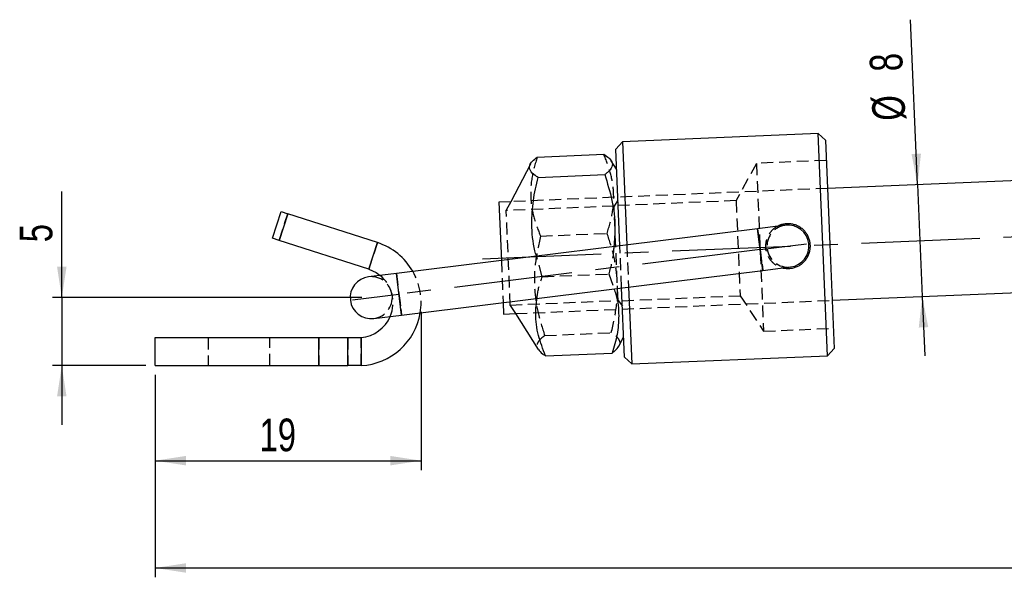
# Model space of a CAD drawing. Extents: x 26 to 267, y 57 to 181.
# Tile 2 of 4: x 33 to 103, y 141 to 181. Entities that reach past the tile are written whole.
import ezdxf

# ---------------------------------------------------------------- set-up
doc = ezdxf.new("R2010")
doc.units = 0
doc.header["$LTSCALE"] = 0.666667
doc.linetypes.add('CENTERX2', pattern=[20.32, 12.7, -2.54, 2.54, -2.54])
doc.linetypes.add('HIDDEN', pattern=[1.905, 1.27, -0.635])
doc.layers.get('0').update_dxf_attribs({"linetype": 'CONTINUOUS'})
doc.styles.add('SLDTEXTSTYLE0', font='TXT', dxfattribs={"width": 0.75})
doc.dimstyles.new('SLDDIMSTYLE0', dxfattribs={"dimtxt": 2.333333, "dimasz": 2.201333, "dimexe": 0, "dimexo": 0.0625, "dimgap": 0.583333, "dimtad": 1, "dimdec": 3, "dimrnd": 1e-09, "dimzin": 12, "dimtxsty": 'SLDTEXTSTYLE0', "dimsah": 1, "dimcen": 0.09, "dimazin": 3, "dimtfac": 1, "dimtdec": 3, "dimtofl": 0, "dimtmove": 0, "dimatfit": 3, "dimtolj": 1, "dimtzin": 12})
doc.dimstyles.new('SLDDIMSTYLE2', dxfattribs={"dimtxt": 2.333333, "dimasz": 2.201333, "dimexe": 0, "dimexo": 0.0625, "dimgap": 0.583333, "dimtad": 1, "dimdec": 0, "dimrnd": 1e-09, "dimzin": 12, "dimtxsty": 'SLDTEXTSTYLE0', "dimsah": 1, "dimcen": 0.09, "dimazin": 3, "dimtfac": 1, "dimtdec": 0, "dimtofl": 0, "dimtmove": 0, "dimatfit": 3, "dimtolj": 1, "dimtzin": 12})
doc.dimstyles.new('SLDDIMSTYLE3', dxfattribs={"dimtxt": 2.333333, "dimasz": 2.201333, "dimexe": 0, "dimexo": 0.0625, "dimgap": 0.583333, "dimtad": 1, "dimdec": 3, "dimrnd": 1e-09, "dimzin": 12, "dimtxsty": 'SLDTEXTSTYLE0', "dimsah": 1, "dimcen": 0.09, "dimazin": 3, "dimtfac": 1, "dimtdec": 3, "dimtmove": 0, "dimatfit": 3, "dimtolj": 1, "dimtzin": 12})
doc.dimstyles.new('SLDDIMSTYLE5', dxfattribs={"dimtxt": 2.333333, "dimasz": 2.201333, "dimexe": 0, "dimexo": 0.0625, "dimgap": 0.583333, "dimtad": 1, "dimdec": 0, "dimrnd": 1e-09, "dimzin": 12, "dimtxsty": 'SLDTEXTSTYLE0', "dimsah": 1, "dimcen": 0.09, "dimazin": 3, "dimtfac": 1, "dimtdec": 0, "dimtmove": 0, "dimatfit": 3, "dimtolj": 1, "dimtzin": 12})

# ---------------------------------------------------------------- blocks, each defined once
blk = doc.blocks.new('_D_8')
at = {"color": 179, "linetype": 'CONTINUOUS'}
for p, q in [((42.639, 155.464), (42.639, 141.01)), ((170.843, 155.464), (170.843, 141.01)), ((42.639, 141.677), (170.843, 141.677))]:
    blk.add_line(p, q, dxfattribs=at)
for points in [[(42.639, 141.677), (44.84, 141.338), (44.84, 142.015)], [(170.843, 141.677), (168.642, 142.015), (168.642, 141.338)]]:
    blk.add_solid(points, dxfattribs=at)
at = {"color": 179, "linetype": 'CONTINUOUS', "insert": (104.293, 144.684, 0.1), "char_height": 2.3333, "attachment_point": 1, "style": 'SLDTEXTSTYLE0'}
blk.add_mtext('128', dxfattribs=at)
blk = doc.blocks.new('_D_9')
at = {"color": 179, "linetype": 'CONTINUOUS'}
for p, q in [((97.104, 169.056), (96.61, 180.836)), ((97.104, 169.056), (97.438, 161.063)), ((97.438, 161.063), (97.616, 156.833))]:
    blk.add_line(p, q, dxfattribs=at)
for points in [[(97.104, 169.056), (97.35, 171.269), (96.673, 171.241)], [(97.438, 161.063), (97.192, 158.849), (97.869, 158.878)]]:
    blk.add_solid(points, dxfattribs=at)
at = {"color": 179, "linetype": 'CONTINUOUS', "attachment_point": 1, "rotation": 92.39815, "style": 'SLDTEXTSTYLE0'}
for s, insert, char_height in [('8', (93.721, 177.092, 0.1), 2.333), ('%%c', (93.904, 173.577, 0.1), 2.3333)]:
    blk.add_mtext(s, dxfattribs=dict(at, insert=insert, char_height=char_height))
blk = doc.blocks.new('_D_10')
at = {"color": 179, "linetype": 'CONTINUOUS'}
for p, q in [((61.639, 159.964), (61.639, 148.673)), ((42.639, 155.464), (42.639, 148.673)), ((42.639, 149.34), (61.639, 149.34))]:
    blk.add_line(p, q, dxfattribs=at)
for points in [[(42.639, 149.34), (44.84, 149.001), (44.84, 149.678)], [(61.639, 149.34), (59.438, 149.678), (59.438, 149.001)]]:
    blk.add_solid(points, dxfattribs=at)
at = {"color": 179, "linetype": 'CONTINUOUS', "insert": (50.101, 152.347, 0.1), "char_height": 2.3333, "attachment_point": 1, "style": 'SLDTEXTSTYLE0'}
blk.add_mtext('19', dxfattribs=at)
blk = doc.blocks.new('_D_12')
at = {"color": 179, "linetype": 'CONTINUOUS'}
for p, q in [((35.972, 160.986), (35.972, 168.56)), ((57.407, 160.986), (35.306, 160.986)), ((35.972, 160.986), (35.972, 156.131)), ((41.972, 156.131), (35.306, 156.131)), ((35.972, 156.131), (35.972, 151.897))]:
    blk.add_line(p, q, dxfattribs=at)
for points in [[(35.972, 160.986), (36.311, 163.187), (35.634, 163.187)], [(35.972, 156.131), (35.634, 153.929), (36.311, 153.929)]]:
    blk.add_solid(points, dxfattribs=at)
at = {"color": 179, "linetype": 'CONTINUOUS', "insert": (32.965, 164.941, 0.1), "char_height": 2.333, "attachment_point": 1, "rotation": 90, "style": 'SLDTEXTSTYLE0'}
blk.add_mtext('5', dxfattribs=at)

msp = doc.modelspace()

# ---------------------------------------------------------------- linework, layer by layer
at = {"color": 7, "linetype": 'CONTINUOUS'}
for p, q in [((90.0132, 172.6998), (76.0254, 172.114)), ((90.5336, 172.2211), (90.0132, 172.6998)), ((90.3453, 164.7692), (90.0132, 172.6998)), ((76.0254, 172.114), (75.5468, 171.5935)), ((76.0254, 172.114), (76.3337, 164.7534)), ((90.5336, 172.2211), (90.8449, 164.7902)), ((69.935, 171.0235), (74.6923, 171.2228)), ((75.8358, 164.6919), (75.5468, 171.5935)), ((69.447, 170.5248), (68.0426, 167.8387)), ((75.6069, 170.1572), (75.2203, 170.7666)), ((69.9957, 169.5739), (74.753, 169.7731)), ((106.1086, 169.4329), (90.6775, 168.7866)), ((68.0426, 167.8387), (67.1981, 167.8033)), ((67.1981, 167.8033), (67.3722, 163.6461)), ((51.0258, 165.2269), (51.6391, 167.1305)), ((52.115, 166.9772), (51.5017, 165.0736)), ((51.6391, 167.1305), (52.115, 166.9772)), ((58.5192, 164.9137), (52.115, 166.9772)), ((87.6635, 166.1533), (85.6786, 165.908)), ((85.6786, 165.908), (59.8749, 162.7197)), ((51.5017, 165.0736), (51.0258, 165.2269)), ((57.9059, 163.01), (51.5017, 165.0736)), ((57.9059, 163.01), (58.5192, 164.9137)), ((90.6774, 156.8387), (90.3453, 164.7692)), ((90.8449, 164.7902), (91.1561, 157.3592)), ((59.8749, 162.7197), (57.89, 162.4745)), ((60.2428, 159.7424), (86.0465, 162.9307)), ((86.0465, 162.9307), (88.0314, 163.1759)), ((76.1692, 156.7315), (75.9618, 161.6846)), ((76.4596, 161.7461), (76.6897, 156.2529)), ((91.0122, 160.7937), (105.7411, 161.4105)), ((67.4981, 160.6388), (67.5328, 159.8103)), ((58.2578, 159.4971), (60.2428, 159.7424)), ((67.5328, 159.8103), (68.3774, 159.8457)), ((68.3774, 159.8457), (70.0014, 157.2865)), ((42.6391, 156.1305), (42.6391, 158.1305)), ((42.6391, 158.1305), (54.3291, 158.1305)), ((54.3291, 156.1305), (54.3291, 158.1305)), ((54.3291, 158.1305), (56.4107, 158.1305)), ((56.4107, 156.1305), (56.4107, 158.1305)), ((56.4107, 158.1305), (57.1391, 158.1305)), ((57.1391, 158.1305), (57.359, 158.1402)), ((57.359, 158.1402), (57.359, 156.1359)), ((75.7747, 157.5282), (76.1091, 158.1678)), ((70.5294, 156.8303), (75.2867, 157.0295)), ((90.6774, 156.8387), (91.1561, 157.3592)), ((76.1692, 156.7315), (76.6897, 156.2529)), ((76.6897, 156.2529), (90.6774, 156.8387)), ((42.6391, 156.1305), (54.3291, 156.1305)), ((54.3291, 156.1305), (56.4107, 156.1305)), ((57.1391, 156.1305), (56.4107, 156.1305)), ((57.359, 156.1359), (57.1391, 156.1305))]:
    msp.add_line(p, q, dxfattribs=at)
at = {"color": 7, "linetype": 'HIDDEN'}
for p, q in [((85.5982, 170.5757), (84.1461, 167.9126)), ((90.5938, 170.7849), (85.5982, 170.5757)), ((85.5982, 170.5757), (86.1003, 158.5862)), ((90.6775, 168.7866), (68.0426, 167.8387)), ((68.0426, 167.8387), (67.7227, 167.2267)), ((75.426, 167.5224), (67.7238, 167.1998)), ((75.6994, 167.9498), (75.426, 167.5224)), ((75.7085, 160.7783), (75.426, 167.5224)), ((84.1461, 167.9126), (75.7157, 167.5595)), ((84.1461, 167.9126), (84.4306, 161.1185)), ((51.5017, 165.0736), (52.115, 166.9772)), ((67.7253, 167.1626), (67.7227, 167.2267)), ((68.0074, 160.4288), (67.7253, 167.1626)), ((70.1714, 165.3765), (74.9288, 165.5758)), ((85.6805, 165.8929), (86.0447, 162.9458)), ((58.5192, 164.9137), (57.9059, 163.01)), ((75.858, 164.1625), (75.8358, 164.6919)), ((76.3337, 164.7534), (76.4596, 161.7461)), ((70.2929, 162.4772), (69.8761, 163.9555)), ((75.9618, 161.6846), (75.858, 164.1625)), ((85.8626, 164.4194), (86.0465, 162.9307)), ((67.3722, 163.6461), (67.4981, 160.6388)), ((59.8767, 162.7046), (60.2409, 159.7575)), ((70.2929, 162.4772), (75.0502, 162.6765)), ((75.0502, 162.6765), (75.415, 161.6171)), ((87.931, 163.0681), (87.6963, 163.0726)), ((60.0588, 161.231), (60.2428, 159.7424)), ((76.0003, 160.7655), (84.4306, 161.1185)), ((84.4306, 161.1185), (86.1003, 158.5862)), ((68.0062, 160.4557), (75.7085, 160.7783)), ((68.0074, 160.4288), (68.3774, 159.8457)), ((68.3774, 159.8457), (91.0122, 160.7937)), ((75.7085, 160.7783), (76.0166, 160.3753)), ((70.4687, 158.2799), (75.226, 158.4792)), ((86.1003, 158.5862), (91.0959, 158.7954)), ((46.4391, 158.1305), (46.4391, 156.1305)), ((50.8391, 156.1305), (50.8391, 158.1305)), ((54.3291, 158.1305), (54.3291, 156.1305)), ((56.4107, 158.1305), (56.4107, 156.1305)), ((57.359, 156.1359), (57.359, 158.1402))]:
    msp.add_line(p, q, dxfattribs=at)
at = {"color": 179, "linetype": 'CENTERX2'}
for p, q in [((66.0333, 163.751), (128.3453, 166.3607)), ((85.8626, 164.4194), (89.1708, 164.8281)), ((85.8626, 164.4194), (60.0588, 161.231)), ((56.7506, 160.8223), (60.0588, 161.231))]:
    msp.add_line(p, q, dxfattribs=at)
at = {"color": 8, "linetype": 'CONTINUOUS'}
for p, q in [((86.0465, 162.9307), (85.6786, 165.908)), ((60.2428, 159.7424), (59.8749, 162.7197))]:
    msp.add_line(p, q, dxfattribs=at)
at = {"color": 7, "linetype": 'CONTINUOUS', "flags": 128}
msp.add_lwpolyline([(57.9059, 163.01), (58.4249, 162.7745), (58.7095, 162.5757)], dxfattribs=at)
at = {"color": 7, "linetype": 'HIDDEN'}
for centre, radius, start, end in [((87.8475, 164.6646), 1.5, 97.043775, 187.043775), ((87.8475, 164.6646), 1.5, 187.043775, 277.043775), ((58.0739, 160.9858), 1.5, 7.043775, 97.043775), ((57.1391, 160.6305), 2.5, 336.724759, 51.085804), ((57.1391, 160.6305), 4.5, 350.756573, 29.762925), ((58.0739, 160.9858), 1.5, 277.043775, 7.043775)]:
    msp.add_arc(centre, radius, start, end, dxfattribs=at)
at = {"color": 7, "linetype": 'CONTINUOUS'}
for centre, radius, start, end in [((87.8475, 164.6646), 1.5, 277.043775, 97.043775), ((57.1391, 160.6305), 4.5, 29.762925, 72.140398), ((58.0739, 160.9858), 1.5, 97.043775, 277.043775), ((57.1391, 160.6305), 4.5, 272.800843, 350.756573), ((57.1391, 160.6305), 2.5, 275.046031, 336.724759)]:
    msp.add_arc(centre, radius, start, end, dxfattribs=at)
for points, knots in [([(69.9957, 169.5739), (69.9591, 169.5967), (69.8858, 169.6425), (69.6574, 169.8022), (69.3909, 170.0639), (69.3598, 170.4095), (69.5691, 170.7326), (69.8125, 170.9262), (69.935, 171.0235)], [0, 0, 0, 0, 0.0516312, 0.1032867, 0.3556365, 0.6140436, 0.8059168, 1, 1, 1, 1]), ([(74.6923, 171.2228), (74.8212, 171.1369), (75.0802, 170.9644), (75.3144, 170.663), (75.3164, 170.3153), (75.0749, 170.0322), (74.8568, 169.8507), (74.7876, 169.799), (74.753, 169.7731)], [0, 0, 0, 0, 0.1920492, 0.3859539, 0.6379294, 0.8967137, 0.9483439, 1, 1, 1, 1]), ([(69.8761, 163.9555), (69.8407, 164.0758), (69.6215, 164.8213), (69.5182, 166.1593), (69.613, 167.9277), (69.8673, 169.0218), (69.9957, 169.5739)], [0, 0, 0, 0, 0.06609, 0.4094051, 0.7019965, 1, 1, 1, 1]), ([(74.753, 169.7731), (74.9445, 169.1644), (75.3317, 167.9337), (75.5473, 166.1915), (75.4461, 165.091), (75.4044, 164.6386)], [0, 0, 0, 0, 0.36563205, 0.73919251, 1, 1, 1, 1]), ([(87.9144, 163.066), (88.0018, 163.0739), (88.1792, 163.0898), (88.4341, 163.1686), (88.6747, 163.2863), (88.891, 163.442), (89.0808, 163.6335), (89.2356, 163.8537), (89.3529, 164.1002), (89.4261, 164.3606), (89.4547, 164.6313), (89.4379, 164.8981), (89.3768, 165.1593), (89.2749, 165.4036), (89.1328, 165.6298), (88.9557, 165.829), (88.7448, 165.9985), (88.5089, 166.1299), (88.2511, 166.2209), (87.9851, 166.2662), (87.7138, 166.267), (87.4525, 166.2208), (87.2529, 166.1591), (87.1514, 166.1016), (87.1253, 166.0868)], [0, 0, 0, 0, 0.0459325, 0.0932143, 0.139142, 0.1863698, 0.232886, 0.2807265, 0.3276246, 0.375918, 0.4221817, 0.4698269, 0.5154469, 0.5623749, 0.6083047, 0.6555213, 0.7022484, 0.750323, 0.7971236, 0.8453281, 0.8913202, 0.9386734, 0.9842463, 1, 1, 1, 1]), ([(87.4849, 163.1084), (87.4934, 163.1057), (87.5659, 163.0828), (87.711, 163.0669), (87.8463, 163.0663), (87.9144, 163.066)], [0, 0, 0, 0, 0.0624184, 0.5272802, 1, 1, 1, 1]), ([(75.415, 161.6171), (75.4636, 161.4838), (75.6927, 160.8549), (75.7949, 159.7522), (75.6829, 158.3432), (75.4196, 157.4701), (75.2867, 157.0295)], [0, 0, 0, 0, 0.0899258, 0.4244786, 0.7096024, 1, 1, 1, 1]), ([(70.5294, 156.8303), (70.3431, 157.3132), (69.9664, 158.2896), (69.7654, 159.6836), (69.8776, 160.5693), (69.9244, 160.9386)], [0, 0, 0, 0, 0.3633186, 0.7345155, 1, 1, 1, 1]), ([(70.0155, 157.2887), (70.0997, 157.1805), (70.2217, 157.0236), (70.4564, 156.8761), (70.5294, 156.8303)], [0, 0, 0, 0, 0.6893629, 1, 1, 1, 1]), ([(75.2867, 157.0295), (75.3555, 157.0813), (75.5769, 157.2479), (75.6875, 157.4145), (75.7638, 157.5294)], [0, 0, 0, 0, 0.310596, 1, 1, 1, 1])]:
    msp.add_open_spline(points, degree=3, knots=knots, dxfattribs=at)
at = {"color": 7, "linetype": 'HIDDEN'}
for points, knots in [([(69.935, 171.0235), (69.7879, 170.5264), (69.4907, 169.5214), (69.4283, 168.0481), (69.669, 166.6523), (70.0029, 165.8044), (70.1714, 165.3765)], [0, 0, 0, 0, 0.26460227, 0.5349422, 0.76534026, 1, 1, 1, 1]), ([(74.9288, 165.5758), (75.0758, 166.0729), (75.373, 167.078), (75.4355, 168.5512), (75.1948, 169.947), (74.8608, 170.7949), (74.6923, 171.2228)], [0, 0, 0, 0, 0.2646023, 0.5349422, 0.7653403, 1, 1, 1, 1]), ([(87.1253, 166.0868), (87.0725, 166.06), (86.9412, 165.9936), (86.756, 165.8432), (86.5746, 165.6469), (86.4274, 165.4181), (86.3211, 165.1693), (86.2577, 164.9036), (86.2402, 164.6353), (86.2679, 164.367), (86.3384, 164.1113), (86.4508, 163.8692), (86.6006, 163.6503), (86.7871, 163.4563), (87.0035, 163.2972), (87.238, 163.1751), (87.4046, 163.1301), (87.4849, 163.1084)], [0, 0, 0, 0, 0.045431, 0.1128785, 0.1822223, 0.2506851, 0.3211536, 0.3891876, 0.4592649, 0.5261204, 0.594926, 0.6616621, 0.7302737, 0.7981037, 0.8678584, 0.9363665, 1, 1, 1, 1]), ([(70.1714, 165.3765), (70.0297, 164.7536), (69.7432, 163.4942), (69.6965, 161.644), (69.9522, 159.888), (70.2955, 158.8192), (70.4687, 158.2799)], [0, 0, 0, 0, 0.2646023, 0.5349422, 0.7653403, 1, 1, 1, 1]), ([(75.226, 158.4792), (75.3678, 159.1021), (75.6543, 160.3615), (75.701, 162.2117), (75.4452, 163.9677), (75.102, 165.0365), (74.9288, 165.5758)], [0, 0, 0, 0, 0.2646023, 0.5349422, 0.7653403, 1, 1, 1, 1]), ([(75.4044, 164.6386), (75.3992, 164.5385), (75.3648, 163.875), (75.1947, 163.2269), (75.0502, 162.6765)], [0, 0, 0, 0, 0.1507542, 1, 1, 1, 1]), ([(86.2736, 164.3809), (86.2726, 164.3852), (86.2555, 164.4559), (86.2521, 164.5291), (86.2489, 164.5977)], [0, 0, 0, 0, 0.0615498, 1, 1, 1, 1]), ([(69.9244, 160.9386), (69.9299, 161.0095), (69.97, 161.5291), (70.1432, 162.0379), (70.2929, 162.4772)], [0, 0, 0, 0, 0.1363513, 1, 1, 1, 1]), ([(70.4687, 158.2799), (70.3464, 158.1835), (70.1008, 157.9899), (69.9093, 157.6711), (69.8712, 157.4332), (70.0018, 157.3025), (70.0155, 157.2887)], [0, 0, 0, 0, 0.2877074, 0.5781946, 0.9556771, 1, 1, 1, 1]), ([(75.7638, 157.5294), (75.7736, 157.541), (75.8929, 157.6822), (75.8366, 157.9152), (75.618, 158.2199), (75.3572, 158.3924), (75.226, 158.4792)], [0, 0, 0, 0, 0.0346185, 0.4217624, 0.7092257, 1, 1, 1, 1])]:
    msp.add_open_spline(points, degree=3, knots=knots, dxfattribs=at)

# ---------------------------------------------------------------- dimensions: what is measured, and where the dimension line sits
at = {"color": 179, "linetype": 'CONTINUOUS'}
dim = msp.add_linear_dim(base=(97.4384, 161.0628), p1=(126.8458, 170.3014), p2=(127.1805, 162.3084), angle=272.398148, text='%%c<>', dimstyle='SLDDIMSTYLE3', dxfattribs=at)
dim.commit()
dim.dimension.update_dxf_attribs({"geometry": '_D_9', "text_midpoint": (96.7597, 177.2695), "dimtype": 160})
dim = msp.add_linear_dim(base=(35.9725, 156.1305), p1=(58.0739, 160.9858), p2=(42.6391, 156.1305), angle=90, dimstyle='SLDDIMSTYLE5', dxfattribs=at)
dim.commit()
dim.dimension.update_dxf_attribs({"geometry": '_D_12', "text_midpoint": (35.9725, 166.7505), "dimtype": 160})
for base, p2, dimstyle, picture, middle in [((61.6391, 149.3396), (61.6391, 160.6305), 'SLDDIMSTYLE0', '_D_10', (52.7728, 149.3396)), ((170.8432, 141.6767), (170.8432, 156.1305), 'SLDDIMSTYLE2', '_D_8', (107.8269, 141.6767))]:
    dim = msp.add_linear_dim(base=base, p1=(42.6391, 156.1305), p2=p2, dimstyle=dimstyle, dxfattribs=at)
    dim.commit()
    dim.dimension.update_dxf_attribs({"geometry": picture, "text_midpoint": middle, "dimtype": 160})

doc.saveas('drawing.dxf')
